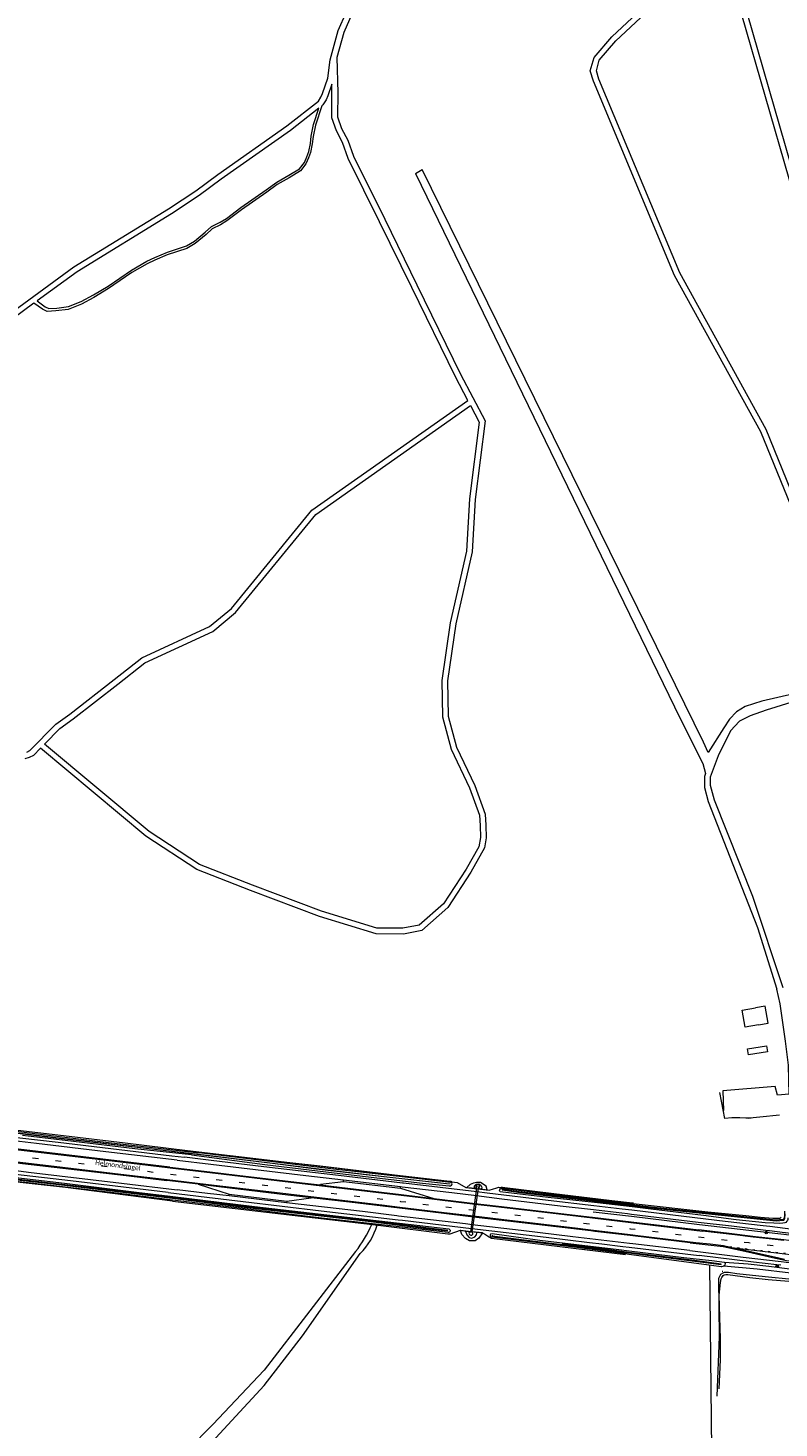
# Model space of a CAD drawing. Extents: x 177628 to 188968, y 384226 to 390673.
# Tile 37 of 256: x 181067 to 181457, y 386369 to 387095. Entities that reach past the tile are written whole.
import ezdxf

# ---------------------------------------------------------------- set-up
doc = ezdxf.new("R2010")
doc.units = 0
for name, pattern in [('Faunaduiker', [19, 10, -2, 5, -2]), ('VW-1-3_STREEP', [4, 1, -3]), ('VW-3-9_STREEP', [12, 3, -9])]:
    doc.linetypes.add(name, pattern=pattern)
for name, color, linetype, lineweight in [('2017', 253, 'Continuous', 13), ('2901', 253, 'Continuous', 13), ('B-AF-FRAST-GD', 253, 'RASTER', 13), ('B-AF-RAST-GD', 253, 'HEKWERK', 13), ('B-BP-BOOM-GD', 253, 'Continuous', 13), ('B-MK-ASSTRP-GD', 253, 'VW-3-9_STREEP', 13), ('B-MK-BLOKLG-GD', 253, 'VW-1-3_STREEP', 13), ('B-MK-STRP-GD', 253, 'Continuous', 13), ('B-TR-SLOO-GD', 253, 'Continuous', 13), ('B-TR-TALB-GD', 253, 'Continuous', 13), ('B-TR-TALK-GD', 253, 'Continuous', 13), ('B-TR-TALO-GD', 253, 'Continuous', 13), ('B-TR-VVDL-GD', 253, 'Continuous', 13), ('B-VH-FPAD-GD', 8, 'Continuous', 13), ('B-VH-HFDR-GD', 8, 'Continuous', 13), ('B-VH-MATE-GD', 253, 'Continuous', 13), ('B-VH-ONVH-GD', 253, 'Continuous', 13), ('B-VH-OVRG-GD', 8, 'Continuous', 13), ('B-VH-PRKS-GD', 8, 'Continuous', 13), ('B-WT-DUIKER-GD', 253, 'Continuous', 13), ('B-WT-FAUNA-GD', 253, 'Faunaduiker', 13), ('B02_T', 14, 'Continuous', 9), ('B14_F', 14, 'Continuous', 9), ('T09_F', 253, 'Continuous', 9), ('T10_F', 253, 'Continuous', 9), ('T13_F', 253, 'Continuous', 9), ('T22_F', 253, 'Continuous', 9), ('V06_F', 8, 'Continuous', 9), ('V06_T', 8, 'Continuous', 9), ('Z06', 7, 'Continuous', 9)]:
    doc.layers.add(name, color=color, linetype=linetype, lineweight=lineweight)
doc.styles.add('Legend', font='calibri.ttf')
doc.linetypes.add('HEKWERK', pattern='A,7,-1.5,[1,ProvNB.shx,S=0.75,R=0,X=0,Y=0],-1.5', length=10)
doc.linetypes.add('RASTER', pattern='A,4,-1,[4,TOPOCAD.SHX,S=0.5,R=0,X=-0.5,Y=0],-1', length=6)

# ---------------------------------------------------------------- blocks, each defined once
blk = doc.blocks.new('2901_2901', base_point=(177628.113717, 385871.174588))
at = {"layer": '2901'}
for radius in [0.675, 0.45, 0.225]:
    blk.add_circle((177628.113717, 385871.174588), radius, dxfattribs=at)

msp = doc.modelspace()

# ---------------------------------------------------------------- linework, layer by layer
at = {"layer": '2017', "flags": 128}
for points in [[(181308.937, 386492.909), (181310.181, 386493.285)], [(181304.707, 386469.141), (181305.822, 386468.472)]]:
    msp.add_lwpolyline(points, dxfattribs=at)
at = {"layer": 'B-AF-FRAST-GD', "flags": 128}
for points in [[(180872.018, 386543.862), (180877.959, 386543.028), (180883.627, 386542.232), (180890.437, 386544.256), (180923.251, 386540.168), (180972.012, 386534.267), (181015.808, 386528.828), (181044.632, 386525.359), (181048.527, 386524.907), (181085.666, 386520.598), (181117.658, 386516.708), (181150.058, 386512.824)], [(181142.245, 386486.531), (181086.813, 386493.633), (181053.776, 386497.16), (181050.686, 386497.503), (181020.977, 386500.802), (180970.175, 386506.896), (180898.027, 386515.025), (180886.028, 386517.038), (180880.136, 386520.085), (180874.792, 386520.72), (180869.426, 386521.358), (180868.243, 386521.495)], [(181150.058, 386512.824), (181191.508, 386507.86), (181232.659, 386503.072), (181270.824, 386498.668), (181290.055, 386496.256), (181294.631, 386493.639), (181300.543, 386492.938), (181306.639, 386492.216), (181308.937, 386492.909)], [(181310.181, 386493.285), (181311.747, 386493.757), (181323.722, 386492.316), (181353.477, 386488.827), (181380.977, 386485.612), (181381.5, 386485.55)], [(181142.245, 386486.531), (181191.13, 386480.712), (181248.982, 386473.972), (181285.25, 386469.599)], [(181285.25, 386469.599), (181286.411, 386469.459), (181291.778, 386471.427), (181297.383, 386470.737), (181303.249, 386470.016), (181304.707, 386469.141)], [(181305.822, 386468.472), (181307.828, 386467.267)], [(181307.828, 386467.267), (181336.207, 386463.757), (181377.377, 386458.873)], [(181356.295, 386462.061), (181356.133, 386461.476)]]:
    msp.add_lwpolyline(points, dxfattribs=at)
at = {"layer": 'B-AF-RAST-GD', "flags": 128}
msp.add_lwpolyline([(181360.689, 386481.001), (181380.496, 386478.643), (181415.82, 386474.438), (181462.541, 386468.944), (181468.774, 386468.199)], dxfattribs=at)
at = {"layer": 'B-MK-ASSTRP-GD', "flags": 128}
msp.add_lwpolyline([(179581.954, 386700.282), (179616.397, 386695.879), (179678.605, 386688.089), (179729.5, 386681.742), (179732.637, 386681.345), (179772.678, 386676.275), (179774.548, 386676.038), (179843.399, 386667.329), (179871.89, 386663.747), (179888.694, 386661.634), (179934.476, 386655.88), (179950.373, 386653.876), (179971.129, 386651.26), (179990.705, 386648.792), (179996.237, 386648.074), (180048.415, 386641.307), (180070.279, 386638.43), (180116.599, 386632.337), (180169.423, 386625.376), (180174.042, 386624.767), (180200.614, 386621.255), (180230.388, 386617.32), (180268.558, 386612.253), (180276.019, 386611.263), (180322.019, 386605.161), (180367.691, 386599.111), (180379.148, 386597.593), (180439.117, 386589.647), (180445.799, 386588.762), (180466.825, 386585.978), (180492.902, 386582.524), (180499.519, 386581.651), (180538.97, 386576.442), (180565.958, 386572.843), (180598.978, 386568.44), (180652.685, 386561.337), (180664.959, 386559.714), (180698.166, 386555.323), (180741.407, 386549.582), (180743.996, 386549.238), (180764.224, 386546.559), (180789.528, 386543.207), (180824.041, 386538.621), (180863.37, 386533.512), (180872.177, 386532.368), (180876.374, 386531.869), (180918.316, 386526.884), (180962.664, 386521.641), (180972.654, 386520.46), (181021.271, 386514.714), (181061.975, 386509.924), (181078.624, 386507.964), (181144.289, 386500.2), (181161.284, 386498.188), (181189.983, 386494.789), (181235.9, 386489.328), (181260.586, 386486.4), (181281.723, 386483.892), (181298.964, 386481.849), (181327.651, 386478.45), (181359.889, 386474.606), (181373.058, 386473.036), (181380.051, 386472.209), (181418.697, 386467.636), (181441.407, 386464.966), (181459.193, 386462.833), (181476.088, 386460.806), (181501.023, 386457.863), (181521.843, 386455.387), (181548.645, 386452.221), (181558.497, 386451.051), (181572.661, 386449.369), (181598.22, 386446.359)], dxfattribs=at)
at = {"layer": 'B-MK-BLOKLG-GD', "flags": 128}
msp.add_lwpolyline([(181431.661, 386462.879), (181452.457, 386460.378), (181458.813, 386459.632), (181479.958, 386457.147), (181503.512, 386454.394), (181531.221, 386451.072)], dxfattribs=at)
at = {"layer": 'B-MK-STRP-GD', "flags": 128}
for points in [[(180864.364, 386536.586), (180876.83, 386535.076), (180899.306, 386532.352), (180933.953, 386528.272), (180963.043, 386524.83), (180965.105, 386524.586), (180998.873, 386520.591), (181036.934, 386516.083), (181062.348, 386513.091), (181074.196, 386511.697), (181115.323, 386506.827), (181145.369, 386503.294)], [(181142.442, 386497.191), (181115.555, 386500.374), (181080.828, 386504.489), (181061.6, 386506.739), (181054.604, 386507.558), (181018.451, 386511.815), (180987.236, 386515.528), (180962.288, 386518.484), (180956.793, 386519.135), (180925.365, 386522.851), (180882.534, 386527.917), (180875.929, 386528.733), (180862.973, 386530.333), (180862.304, 386530.415)], [(181145.369, 386503.294), (181161.659, 386501.366), (181196.448, 386497.25), (181231.517, 386493.084), (181260.963, 386489.581), (181271.261, 386488.356), (181299.416, 386485.02), (181305.681, 386484.278), (181338.496, 386480.383), (181360.265, 386477.768), (181374.505, 386476.057), (181380.27, 386475.378), (181417.44, 386470.998)], [(181413.943, 386464.957), (181383.825, 386468.547), (181379.831, 386469.022), (181359.512, 386471.443), (181351.274, 386472.424), (181317.283, 386476.47), (181298.515, 386478.689), (181283.267, 386480.492), (181260.211, 386483.231), (181250.877, 386484.34), (181219.945, 386488.027), (181192.226, 386491.301), (181160.908, 386495.013), (181153.805, 386495.854), (181142.442, 386497.191)], [(181459.569, 386466.001), (181453.516, 386466.722), (181443.712, 386467.874), (181434.211, 386469.016), (181417.44, 386470.998)], [(181459.906, 386456.22), (181454.762, 386457.393), (181448.49, 386458.76), (181442.265, 386460.159), (181434.132, 386461.952), (181428.279, 386463.276), (181421.304, 386464.103), (181413.943, 386464.957)]]:
    msp.add_lwpolyline(points, dxfattribs=at)
at = {"layer": 'B-TR-SLOO-GD', "flags": 128}
for points in [[(181286.43, 386495.29), (181284.592, 386495.516), (181253.567, 386498.991), (181216.922, 386503.148), (181194.154, 386506.018), (181163.165, 386509.801), (181081.692, 386519.219), (181068.981, 386520.704), (181048.667, 386523.133), (180953.852, 386534.47), (180891.754, 386541.989), (180891.846, 386542.52), (180953.871, 386534.928), (181048.632, 386523.578), (181069.036, 386521.134), (181081.723, 386519.569), (181169.662, 386509.222), (181194.124, 386506.269), (181216.922, 386503.383), (181253.582, 386499.125), (181284.598, 386495.735), (181286.434, 386495.541)], [(181048.571, 386524.348), (181069.535, 386521.805), (181109.064, 386516.998), (181156.161, 386511.578)], [(181152.235, 386510.548), (181122.777, 386513.667), (181090.913, 386517.455), (181064.516, 386520.57)], [(181152.235, 386510.548), (181190.226, 386505.554), (181226.259, 386501.268), (181272.127, 386495.883), (181285.914, 386494.384), (181286.551, 386494.479), (181287.154, 386494.726), (181287.249, 386494.894), (181287.392, 386495.525), (181287.219, 386495.778), (181286.823, 386496.094), (181260.017, 386499.223), (181225.913, 386503.059), (181195.923, 386506.704), (181156.161, 386511.578)], [(181050.492, 386499.972), (181086.279, 386495.826), (181123.577, 386491.201), (181141.129, 386489.03)], [(181285.152, 386471.346), (181275.086, 386472.463), (181244.068, 386476.415), (181211.753, 386480.129), (181176.479, 386484.044), (181144.951, 386488.035), (181116.599, 386491.456), (181083.249, 386495.335), (181050.558, 386499.127)], [(181050.581, 386498.843), (181083.268, 386495.064), (181116.502, 386491.077), (181144.984, 386487.699), (181176.413, 386483.789), (181211.767, 386479.775), (181243.892, 386476.058), (181275.102, 386472.204), (181285.056, 386471.02)], [(181140.969, 386487.151), (181111.867, 386490.878), (181067.37, 386496.083), (181050.662, 386497.813)], [(181417.939, 386479.017), (181390.509, 386482.347), (181380.829, 386483.467), (181362.817, 386485.551), (181337.237, 386488.436), (181312.439, 386491.337), (181312.119, 386491.681), (181312.054, 386492.145), (181312.189, 386492.587), (181312.605, 386493.023), (181313.071, 386493.149), (181313.418, 386493.182), (181348.819, 386488.851), (181378.068, 386485.671), (181380.959, 386485.354), (181381.493, 386485.295)], [(181459.951, 386481.11), (181459.969, 386479.083), (181459.869, 386477.986), (181459.843, 386477.7), (181459.307, 386476.983), (181455.417, 386476.562), (181390.544, 386483.465), (181380.906, 386484.584), (181322.269, 386491.391), (181313.353, 386492.519), (181313.359, 386492.361), (181322.778, 386491.071), (181380.882, 386484.24), (181390.542, 386483.104), (181455.558, 386476.354), (181459.621, 386476.712), (181460.154, 386477.581), (181460.131, 386477.555), (181460.165, 386477.955), (181460.259, 386479.058), (181460.201, 386481.151), (181460.18, 386481.309)], [(181141.129, 386489.03), (181184.934, 386483.73), (181217.946, 386479.973), (181253.984, 386475.7), (181285.753, 386472.112), (181286.339, 386471.523), (181286.336, 386471.078), (181286.218, 386470.657), (181286.015, 386470.364), (181285.567, 386470.156), (181285.366, 386470.18), (181255.407, 386473.765), (181219.666, 386477.714), (181184.275, 386482.004), (181140.969, 386487.151)], [(181381.493, 386485.295), (181420.241, 386481.039), (181439.89, 386479.074), (181447.504, 386478.142), (181453.91, 386477.727), (181456.754, 386477.727), (181457.712, 386477.725), (181457.96, 386477.825), (181458.105, 386478.035), (181458.157, 386478.168)], [(181461.73, 386477.789), (181461.707, 386477.336), (181461.633, 386477.03), (181461.471, 386476.527), (181461.223, 386476.072), (181460.735, 386475.495), (181460.131, 386475.224), (181459.09, 386475.006), (181457.449, 386474.864), (181454.476, 386475.037), (181449.854, 386475.304), (181434.952, 386476.834), (181417.939, 386479.017)], [(181422.269, 386455.541), (181407.626, 386457.1), (181379.251, 386460.627), (181373.958, 386461.285), (181332.998, 386466.169), (181308.18, 386469.494), (181307.324, 386469.286), (181307.12, 386468.973), (181307.147, 386468.684), (181307.242, 386468.35), (181307.483, 386468.095), (181307.993, 386468.033), (181353.626, 386462.474), (181377.471, 386459.263)], [(181308.153, 386468.883), (181308.162, 386468.509), (181344.432, 386464.048), (181357.748, 386462.437), (181368.009, 386461.081), (181376.654, 386459.938), (181379.182, 386459.625), (181413.346, 386455.399), (181427.079, 386453.599), (181427.093, 386453.8), (181413.348, 386455.69), (181379.199, 386459.878), (181376.774, 386460.175), (181357.801, 386462.774), (181344.475, 386464.329)], [(181377.471, 386459.263), (181379.141, 386459.038), (181422.009, 386453.264), (181427.17, 386452.629), (181427.517, 386452.587)], [(181427.517, 386452.587), (181428.044, 386452.691), (181428.518, 386452.89), (181429.155, 386453.419), (181429.26, 386454.144), (181428.881, 386454.675), (181422.269, 386455.541)]]:
    msp.add_lwpolyline(points, dxfattribs=at)
at = {"layer": 'B-TR-TALB-GD', "flags": 128}
for points in [[(181305.685, 386492.453), (181305.066, 386494.353), (181302.16, 386496.091), (181300.129, 386496.133), (181298.515, 386495.754), (181296.844, 386495.086), (181295.128, 386493.66)], [(181303.249, 386470.016), (181301.278, 386467.28), (181299.32, 386465.938), (181296.481, 386465.944), (181294.455, 386467.196), (181292.51, 386469.199), (181291.778, 386471.427)], [(181426.917, 386448.612), (181428.043, 386449.375), (181428.85, 386449.602), (181429.894, 386449.669), (181430.806, 386449.573), (181435.271, 386448.891), (181449.97, 386447.344), (181464.016, 386445.945), (181477.591, 386444.278), (181489.67, 386442.706), (181502.03, 386441.234), (181507.065, 386440.538), (181509.734, 386440.169), (181515.386, 386438.629), (181527.672, 386435.313), (181538.579, 386432.318), (181552.433, 386428.287), (181564.736, 386424.947), (181574.224, 386421.873), (181581.315, 386419.408), (181585.859, 386417.477), (181593.057, 386414.294), (181599.294, 386411.46), (181602.498, 386409.916)], [(181464.035, 386450.985), (181451.76, 386452.575), (181441.075, 386453.739), (181428.881, 386454.675)], [(181425.057, 386385.237), (181426.248, 386416.037), (181425.937, 386446.496), (181426.917, 386448.612)]]:
    msp.add_lwpolyline(points, dxfattribs=at)
at = {"layer": 'B-TR-TALK-GD', "flags": 128}
for points in [[(181291.778, 386471.427), (181296.902, 386470.642)], [(181303.249, 386470.016), (181297.896, 386470.522)]]:
    msp.add_lwpolyline(points, dxfattribs=at)
at = {"layer": 'B-TR-TALO-GD', "flags": 128}
for points in [[(181301.266, 386493.05), (181301.802, 386494.367), (181301.082, 386494.918), (181300.327, 386494.963), (181299.746, 386494.359), (181299.667, 386493.694), (181299.865, 386493.228)], [(181296.627, 386470.489), (181296.254, 386470.267), (181296.041, 386469.923), (181296.426, 386469.264), (181297.144, 386468.924), (181297.671, 386468.897), (181298.22, 386469.314), (181298.263, 386469.911), (181298.093, 386470.293)], [(181428.518, 386452.89), (181445.774, 386451.469), (181463.312, 386449.227), (181479.731, 386447.558), (181497.624, 386445.431), (181505.613, 386444.46), (181506.775, 386444.232), (181509.536, 386443.69), (181514.524, 386442.608), (181521.06, 386440.916), (181526.383, 386439.549), (181533.719, 386437.453), (181539.306, 386435.804), (181549.161, 386432.929), (181561.011, 386429.711), (181569.18, 386427.549), (181576.809, 386425.198), (181581.982, 386423.169), (181588.753, 386420.432), (181593.249, 386418.364), (181597.038, 386416.612), (181602.11, 386414.026)], [(181426.016, 386389.166), (181426.743, 386404.121), (181426.688, 386415.272), (181426.45, 386426.337), (181426.042, 386437.66), (181426.819, 386444.31), (181427.119, 386446.149), (181427.401, 386446.967), (181428.044, 386447.891), (181428.574, 386448.238), (181429.517, 386448.425), (181430.528, 386448.42), (181441.966, 386446.943), (181451.401, 386445.908), (181462.175, 386444.902)]]:
    msp.add_lwpolyline(points, dxfattribs=at)
at = {"layer": 'B-TR-VVDL-GD', "flags": 128}
for points in [[(181298.974, 386493.379), (181299.1, 386494.497), (181299.938, 386495.352), (181301.322, 386495.528), (181302.34, 386494.776), (181302.777, 386493.776), (181302.762, 386492.979)], [(181294.381, 386470.93), (181295.017, 386469.039), (181296.312, 386467.724), (181297.661, 386467.334), (181299.209, 386467.967), (181300.019, 386468.949), (181300.315, 386470.032)]]:
    msp.add_lwpolyline(points, dxfattribs=at)
at = {"layer": 'B-VH-FPAD-GD', "flags": 128}
for points in [[(181144.735, 386507.742), (181107.745, 386512.122), (181071.664, 386516.46), (181062.864, 386517.48), (181048.986, 386519.09), (181033.112, 386520.931), (180997.697, 386525.148), (180965.109, 386528.988), (180963.56, 386529.172), (180927.417, 386533.452), (180877.445, 386539.413), (180867.768, 386540.567)], [(180868.678, 386542.505), (180877.729, 386541.41), (180910.564, 386537.439), (180962.615, 386531.257), (180963.792, 386531.119), (181013.529, 386525.318), (181048.761, 386521.138), (181048.825, 386521.131), (181063.094, 386519.435), (181082.893, 386517.082), (181141.923, 386510.085), (181148.56, 386509.313)], [(181139.97, 386490.995), (181089.317, 386496.959), (181060.847, 386500.344), (181050.364, 386501.591), (181045.306, 386502.192), (181009.974, 386506.292), (180966.147, 386511.497), (180961.522, 386512.052), (180928.3, 386516.043), (180897.723, 386519.62), (180875.026, 386522.375), (180862.175, 386523.934), (180861.976, 386523.959)], [(180862.442, 386525.961), (180875.313, 386524.396), (180906.047, 386520.659), (180938.528, 386516.847), (180961.765, 386514.091), (180970.708, 386513.031), (181005.228, 386508.902), (181036.641, 386505.204), (181050.206, 386503.603), (181061.08, 386502.319), (181067.513, 386501.56), (181115.747, 386495.842), (181144.778, 386492.403)], [(181144.735, 386507.742), (181162.168, 386505.669), (181178.172, 386503.766), (181211.494, 386499.805), (181231.074, 386497.493), (181260.618, 386494.049), (181261.48, 386493.949), (181287.203, 386490.944), (181300.033, 386489.356), (181313.214, 386487.724), (181343.575, 386484.121), (181360.809, 386482.093), (181378.494, 386480.012), (181380.573, 386479.765), (181415.136, 386475.662)], [(181413.44, 386477.865), (181380.71, 386481.755), (181375.727, 386482.347), (181361.027, 386484.073), (181337.203, 386486.871), (181305.678, 386490.625), (181300.305, 386491.268), (181262.162, 386495.829), (181261.709, 386495.882), (181228.405, 386499.78), (181189.703, 386504.385), (181162.403, 386507.655), (181148.56, 386509.313)], [(181410.74, 386460.894), (181381.21, 386464.365), (181379.523, 386464.564), (181358.982, 386466.995), (181350.167, 386468.038), (181323.295, 386471.257), (181297.885, 386474.267), (181294.34, 386474.687), (181259.685, 386478.783), (181258.683, 386478.902), (181240.858, 386481.123), (181201.496, 386485.685), (181171.654, 386489.217), (181160.381, 386490.553), (181144.778, 386492.403)], [(181139.97, 386490.995), (181160.149, 386488.584), (181179.016, 386486.329), (181219.443, 386481.529), (181259.454, 386476.836), (181261.658, 386476.577), (181297.523, 386472.279), (181297.601, 386472.27), (181336.255, 386467.735), (181358.752, 386465.059), (181365.203, 386464.292), (181376.045, 386463.002), (181379.388, 386462.609), (181415.681, 386458.341)], [(181415.136, 386475.662), (181432.392, 386473.632), (181451.657, 386471.32), (181452.179, 386471.253), (181460.073, 386470.252), (181460.54, 386470.193), (181468.859, 386469.239), (181467.697, 386470.267), (181466.531, 386471.442), (181465.747, 386472.449), (181465.22, 386473.527), (181463.14, 386471.975), (181460.318, 386472.314), (181452.417, 386473.264), (181448.863, 386473.691), (181429.077, 386476.015), (181413.44, 386477.865)], [(181410.74, 386460.894), (181438.527, 386457.396), (181458.278, 386455.116), (181460.842, 386454.821), (181475.529, 386453.187), (181494.427, 386450.978), (181506.355, 386449.589), (181509.632, 386449.207), (181509.877, 386449.153), (181510.571, 386449.001), (181515.69, 386447.819), (181519.472, 386446.796), (181523.556, 386445.649), (181528.031, 386444.393), (181535.472, 386442.286), (181545.753, 386439.317), (181557.033, 386436.093), (181557.343, 386436.004), (181566.662, 386433.335), (181576.35, 386430.416), (181582.327, 386428.454), (181585.787, 386427.085), (181591.595, 386424.624), (181595.905, 386422.696)], [(181458.051, 386453.202), (181455.939, 386453.452), (181443.913, 386454.788), (181434.035, 386455.974), (181415.681, 386458.341)]]:
    msp.add_lwpolyline(points, dxfattribs=at)
at = {"layer": 'B-VH-HFDR-GD', "flags": 128}
for points in [[(181140.893, 386504.194), (181116.392, 386507.084), (181075.466, 386511.901), (181062.39, 386513.448), (181049.308, 386514.996), (181036.292, 386516.535), (181001.385, 386520.627), (180963.078, 386525.122), (180960.765, 386525.394), (180918.852, 386530.39), (180876.88, 386535.432), (180865.468, 386536.802)], [(180862.233, 386530.07), (180862.93, 386529.987), (180875.886, 386528.432), (180947.56, 386519.831), (180962.242, 386518.094), (180995.28, 386514.187), (181042.339, 386508.676), (181049.876, 386507.791), (181061.562, 386506.42), (181080.842, 386504.158), (181118.21, 386499.723), (181139.308, 386497.245)], [(181140.893, 386504.194), (181161.701, 386501.719), (181175.884, 386500.033), (181211.186, 386495.897), (181219.002, 386494.946), (181233.311, 386493.202), (181261, 386489.889), (181269.377, 386488.887), (181277.895, 386487.877), (181299.459, 386485.321), (181316.013, 386483.359), (181358.505, 386478.341), (181360.308, 386478.126), (181380.295, 386475.747), (181415.477, 386471.559)], [(181411.064, 386464.949), (181391.14, 386467.284), (181379.804, 386468.626), (181361.522, 386470.791), (181359.463, 386471.033), (181331.169, 386474.363), (181298.454, 386478.264), (181281.825, 386480.247), (181260.164, 386482.83), (181234.108, 386485.937), (181214.353, 386488.255), (181202.206, 386489.68), (181166.418, 386493.931), (181160.861, 386494.61), (181155.618, 386495.251), (181139.308, 386497.245)], [(181683.491, 386443.388), (181668.859, 386443.985), (181654.334, 386444.772), (181651.523, 386444.971), (181638.838, 386445.87), (181624.523, 386447.128), (181614.456, 386448.155), (181599.705, 386449.734), (181598.638, 386449.86), (181580.782, 386451.961), (181564.065, 386453.938), (181558.913, 386454.548), (181550.032, 386455.6), (181534.138, 386457.491), (181516.733, 386459.552), (181499.745, 386461.599), (181480.311, 386463.885), (181462.194, 386466.065), (181459.612, 386466.361), (181444.928, 386468.046), (181431.21, 386469.714), (181418.273, 386471.212), (181415.477, 386471.559)], [(181411.064, 386464.949), (181428.197, 386462.913), (181440.909, 386460.18), (181453.697, 386457.277), (181461.019, 386455.792), (181487.831, 386452.528), (181506.295, 386450.347), (181510.622, 386449.837), (181526.554, 386447.962), (181527.831, 386447.753)]]:
    msp.add_lwpolyline(points, dxfattribs=at)
at = {"layer": 'B-VH-MATE-GD', "flags": 128}
msp.add_lwpolyline([(181428.197, 386462.913), (181458.771, 386459.275), (181487.216, 386455.89), (181546.027, 386448.893)], dxfattribs=at)
at = {"layer": 'B-VH-ONVH-GD', "flags": 128}
msp.add_lwpolyline([(181457.441, 386531.09), (181447.134, 386530.137), (181442.025, 386529.611), (181439.939, 386529.633), (181436.69, 386529.748), (181434.714, 386529.779), (181432.648, 386529.684), (181429.032, 386529.404), (181426.421, 386542.934)], dxfattribs=at)
at = {"layer": 'B-VH-OVRG-GD', "flags": 128}
for points in [[(181231.006, 386496.715), (181231.074, 386497.493)], [(181260.62, 386493.199), (181260.618, 386494.049)], [(181301.266, 386493.05), (181301.352, 386493.725), (181299.948, 386493.903), (181299.865, 386493.228)], [(181171.654, 386489.217), (181171.751, 386490.065)], [(181201.584, 386486.535), (181201.496, 386485.685)]]:
    msp.add_lwpolyline(points, dxfattribs=at)
at = {"layer": 'B-VH-PRKS-GD', "flags": 128}
for points in [[(181155.618, 386495.251), (181171.751, 386490.065), (181201.584, 386486.535), (181214.353, 386488.255)], [(181219.002, 386494.946), (181219.076, 386495.287), (181231.006, 386496.715), (181260.62, 386493.199), (181277.895, 386487.877)]]:
    msp.add_lwpolyline(points, dxfattribs=at)
at = {"layer": 'B-WT-DUIKER-GD', "flags": 128}
msp.add_lwpolyline([(181300.103, 386493.176), (181296.902, 386470.642), (181297.896, 386470.522), (181301.07, 386493.054)], dxfattribs=at)
at = {"layer": 'B-WT-FAUNA-GD', "flags": 128}
for points in [[(181295.128, 386493.66), (181299.865, 386493.228)], [(181301.266, 386493.05), (181305.685, 386492.453)]]:
    msp.add_lwpolyline(points, dxfattribs=at)
at = {"layer": 'B02_T', "linetype": 'Continuous'}
for points in [[(181446.489, 386577.912), (181439.514, 386576.684), (181437.937, 386585.647), (181444.919, 386586.876)], [(181446.489, 386577.912), (181451.421, 386578.78), (181449.844, 386587.743), (181444.919, 386586.876)]]:
    msp.add_lwpolyline(points, dxfattribs=at)
at = {"layer": 'B14_F', "linetype": 'Continuous'}
msp.add_lwpolyline([(181440.772, 386565.538), (181450.59, 386567.155), (181451.1, 386564.054), (181441.283, 386562.437), (181440.772, 386565.538)], dxfattribs=at)
at = {"layer": 'T09_F', "linetype": 'Continuous'}
for points in [[(181187.437, 386508.348), (181218.96, 386504.905), (181260.531, 386499.865), (181286.318, 386496.899)], [(181313.325, 386493.69), (181340.248, 386490.439), (181373.332, 386486.547), (181381.047, 386485.701)]]:
    msp.add_lwpolyline(points, dxfattribs=at)
at = {"layer": 'T09_F', "linetype": 'Continuous', "extrusion": (0, 0, -1)}
for centre, radius, start, end in [((-181286.418, 386495.531), 1.372, 85.839563, 107.238361), ((-181286.417, 386495.536), 1.367, 107.310722, 128.504523)]:
    msp.add_arc(centre, radius, start, end, dxfattribs=at)
at = {"layer": 'T09_F', "linetype": 'Continuous'}
msp.add_arc((181313.424, 386492.34), 1.354, 94.211425, 110.085874, dxfattribs=at)
at = {"layer": 'T10_F', "linetype": 'Continuous'}
msp.add_lwpolyline([(181461.842, 386262.824), (181423.266, 386261.28), (181421.149, 386453.379)], dxfattribs=at)
at = {"layer": 'T13_F', "linetype": 'Continuous'}
msp.add_lwpolyline([(181427.933, 386450.048), (181427.571, 386450.068)], dxfattribs=at)
at = {"layer": 'T22_F', "linetype": 'Continuous'}
msp.add_lwpolyline([(181268.472, 387019.605), (181271.957, 387021.711)], dxfattribs=at)
at = {"layer": 'V06_F', "linetype": 'Continuous'}
for points in [[(181500.348, 386866.149), (181502.978, 386869.25), (181490.482, 386908.422), (181477.385, 386975.314), (181440.513, 387102.979), (181428.915, 387141.358), (181424.652, 387150.434), (181421.728, 387165.19), (181422.105, 387172.132), (181424.015, 387181.204), (181432.435, 387194.672), (181448.006, 387214.623), (181464.137, 387236.039), (181471.952, 387248.458), (181477.298, 387258.171), (181481.877, 387269.076), (181488.214, 387289.002), (181493.666, 387312.318), (181511.559, 387379.91), (181526.439, 387430.456)], [(181487.313, 386788.634), (181447.688, 386885.58), (181402.924, 386966.756), (181360.766, 387067.575), (181359.167, 387072.992), (181361.109, 387079.879), (181370.261, 387090.612), (181425.271, 387142.058), (181421.78, 387149.49), (181418.712, 387164.976), (181419.121, 387172.524), (181421.189, 387182.344), (181429.973, 387196.394), (181445.626, 387216.449), (181461.665, 387237.743), (181469.366, 387249.982), (181474.594, 387259.479), (181479.059, 387270.114), (181485.32, 387289.8), (181487.541, 387299.301)], [(181426.258, 387138.873), (181437.637, 387102.123), (181474.467, 386974.608), (181487.572, 386907.676), (181499.614, 386869.922), (181498.452, 386868.551), (181494.381, 386866.487), (181463.302, 386855.329), (181450.398, 386886.876), (181405.63, 386968.062), (181363.596, 387068.581), (181362.289, 387073.01), (181363.819, 387078.433), (181372.433, 387088.536), (181426.258, 387138.873)], [(181041.539, 386935.051), (181091.11, 386971.204), (181140.163, 387001.292), (181154.417, 387010.65), (181165.763, 387019.143), (181201.707, 387044.481), (181218.079, 387057.269), (181219.312, 387059.325), (181220.125, 387061.143), (181222.857, 387069.187), (181224.085, 387078.731), (181228.316, 387093.819), (181232.593, 387103.526)], [(181235.349, 387102.34), (181231.148, 387092.805), (181227.543, 387079.949), (181228.073, 387061.572), (181227.984, 387049.033), (181230.094, 387043.092), (181233.274, 387036.925), (181236.287, 387028.636), (181252.489, 386995.994), (181269.198, 386961.881), (181291.861, 386915.492), (181304.591, 386891.3)], [(181066.747, 386719.439), (181068.319, 386720.251), (181081.792, 386733.962), (181088.923, 386739.169), (181112.022, 386757.124), (181126.297, 386768.43), (181161.549, 386784.592), (181172.839, 386793.986), (181214.678, 386844.953), (181295.616, 386901.914), (181289.185, 386914.134), (181266.504, 386960.563), (181249.799, 386994.668), (181233.525, 387027.452), (181230.52, 387035.721), (181227.334, 387041.898), (181224.98, 387048.527), (181225.073, 387061.54), (181224.944, 387066.003), (181222.921, 387060.047), (181221.978, 387057.937), (181220.365, 387055.247), (181219.723, 387054.746), (181216.472, 387044.816), (181215.272, 387038.914), (181214.836, 387035.005), (181213.976, 387030.658), (181212.908, 387027.865), (181211.518, 387024.636), (181208.658, 387021.02), (181202.861, 387017.432), (181196.639, 387013.905), (181191.269, 387009.928), (181178.086, 387000.811), (181170.579, 386995.072), (181167.238, 386993.026), (181162.867, 386990.916)], [(181071.996, 386953.551), (181076.235, 386950.557), (181078.112, 386949.702), (181082.192, 386949.883), (181088.312, 386950.654), (181094.912, 386953.32), (181101.291, 386956.738), (181108.892, 386961.264), (181121, 386969.534), (181128.939, 386974.237), (181133.104, 386976.178), (181139.622, 386978.914), (181149.64, 386982.209), (181153.786, 386984.635), (181159.256, 386989.211), (181162.567, 386992.2), (181167.075, 386994.376), (181170.275, 386996.335), (181177.747, 387002.047), (181190.94, 387011.171), (181196.368, 387015.191), (181202.649, 387018.752), (181208.177, 387022.173), (181210.727, 387025.397), (181212.019, 387028.398), (181213.025, 387031.03), (181213.845, 387035.174), (181214.281, 387039.087), (181215.515, 387045.153), (181218.289, 387053.626), (181203.495, 387042.071), (181167.527, 387016.715), (181156.141, 387008.192), (181141.771, 386998.758), (181092.78, 386968.71), (181071.996, 386953.551)], [(181268.472, 387019.605), (181405.863, 386736.855), (181417.563, 386713.57), (181418.978, 386708.321), (181418.495, 386706.849), (181418.396, 386701.163), (181420.366, 386693.862), (181445.909, 386628.504), (181455.99, 386596.5)], [(181448.214, 386745.883), (181439.622, 386743.162), (181435.091, 386740.329), (181431.398, 386736.602), (181428.482, 386732.106), (181420.38, 386719.333), (181417.883, 386724.576), (181271.957, 387021.711)], [(181162.867, 386990.916), (181159.706, 386988.063), (181154.108, 386983.379), (181149.694, 386980.798), (181139.574, 386977.469), (181133.145, 386974.771), (181129.082, 386972.876), (181121.259, 386968.243), (181109.149, 386959.971), (181101.474, 386955.401), (181094.985, 386951.925), (181088.108, 386949.147), (181081.713, 386948.341), (181077.177, 386948.14), (181074.805, 386949.22), (181070.362, 386952.359), (181043.255, 386932.589), (181015.487, 386914.112), (180996.657, 386900.056)], [(181075.851, 386723.635), (181083.76, 386731.684), (181090.729, 386736.773), (181113.874, 386754.764), (181127.877, 386765.854), (181163.161, 386782.032), (181174.977, 386791.862), (181216.738, 386842.735), (181297.025, 386899.237), (181301.495, 386890.742), (181296.389, 386850.815), (181294.878, 386823.766), (181286.389, 386786.553), (181282.024, 386756.659), (181282.412, 386737.769), (181286.907, 386721.082), (181296.502, 386701.006), (181301.644, 386686.718), (181301.949, 386681.451), (181302.125, 386675.172), (181301.215, 386670.309), (181294.662, 386658.673), (181282.931, 386640.776), (181270.389, 386629.752), (181261.837, 386628.076), (181248.433, 386628.151), (181219.584, 386636.968), (181183.795, 386650.409), (181156.372, 386661.176), (181130.196, 386678.359), (181075.851, 386723.635)], [(181304.591, 386891.3), (181299.379, 386850.541), (181297.86, 386823.346), (181289.341, 386786.001), (181285.028, 386756.471), (181285.404, 386738.197), (181289.733, 386722.128), (181299.274, 386702.164), (181304.614, 386687.326), (181304.947, 386681.579), (181305.133, 386674.936), (181304.163, 386669.757), (181297.226, 386657.113), (181285.217, 386638.791), (181271.761, 386626.964), (181262.12, 386625.074), (181247.977, 386625.154), (181218.617, 386634.126), (181182.719, 386647.608), (181154.986, 386658.497), (181128.407, 386675.945), (181073.741, 386721.488), (181070.123, 386717.805), (181067.913, 386716.665), (181065.726, 386715.942)], [(181487.313, 386788.634), (181489.262, 386781.804), (181492.63, 386771.22), (181494.986, 386766.118), (181495.732, 386762.035), (181495.48, 386758.854), (181493.837, 386756.245), (181491.362, 386754.201), (181488.837, 386752.827), (181472.121, 386750.63), (181464.731, 386749.688), (181448.214, 386745.883)], [(181490.026, 386789.926), (181492.101, 386782.66), (181495.399, 386772.295), (181497.835, 386767.02), (181498.718, 386762.187), (181498.378, 386757.892), (181496.092, 386754.262), (181493.03, 386751.733), (181489.77, 386749.96), (181477.14, 386746.997), (181463.206, 386745.244), (181450.425, 386741.17)], [(181450.425, 386741.17), (181442.118, 386738.228), (181436.597, 386735.513), (181432.014, 386730.484), (181425.581, 386717.625), (181421.426, 386706.446), (181421.32, 386702.322), (181423.416, 386694.772), (181443.39, 386644.758), (181459.04, 386597.41)], [(181462.384, 386542.083), (181456.269, 386541.486), (181455.139, 386545.976), (181427.89, 386543.745), (181428.237, 386533.52)], [(181441.043, 386529.622), (181442.578, 386529.668)], [(181237.365, 386460.312), (181189.855, 386398.825), (181163.306, 386370.616), (181150.261, 386357.552), (181147.144, 386357.571), (181143.225, 386357.184), (181133.095, 386351.64), (181126.914, 386347.255), (181109.504, 386336.014), (181088.284, 386329.648), (181054.734, 386322.589), (180999.084, 386322.699), (181007.745, 386345.999), (181023.095, 386383.9), (181029.868, 386405.486), (181033.15, 386425.384), (181035.43, 386445.715), (181038.294, 386475.03)], [(181154.255, 386339.498), (181154.809, 386342.025), (181155.189, 386346.92), (181154.193, 386352.211), (181189.809, 386390.886), (181209.767, 386416.685), (181239.753, 386459.38)]]:
    msp.add_lwpolyline(points, dxfattribs=at)
at = {"layer": 'V06_T', "linetype": 'Continuous'}
msp.add_lwpolyline([(181462.384, 386542.083), (181462.06, 386557.09), (181460.48, 386569.47), (181457.785, 386588.862), (181455.99, 386596.5)], dxfattribs=at)
for centre, radius, start, end in [((181180.999, 386503.265), 70.867, 322.690822, 336.025371), ((181216.405, 386483.183), 33.342, 314.447108, 344.095335)]:
    msp.add_arc(centre, radius, start, end, dxfattribs=at)

# ---------------------------------------------------------------- block references
at = {"layer": 'B-BP-BOOM-GD'}
for p in [(181450.522, 386470.19, 24.131), (181456.119, 386452.68, 24.239)]:
    msp.add_blockref('2901_2901', p, dxfattribs=at)

# ---------------------------------------------------------------- texts
at = {"layer": 'Z06', "linetype": 'Continuous', "style": 'Legend'}
msp.add_text('Helmondsingel', height=2.5, rotation=352.647621, dxfattribs=at).set_placement((181102.039, 386505.381))

doc.saveas('drawing.dxf')
